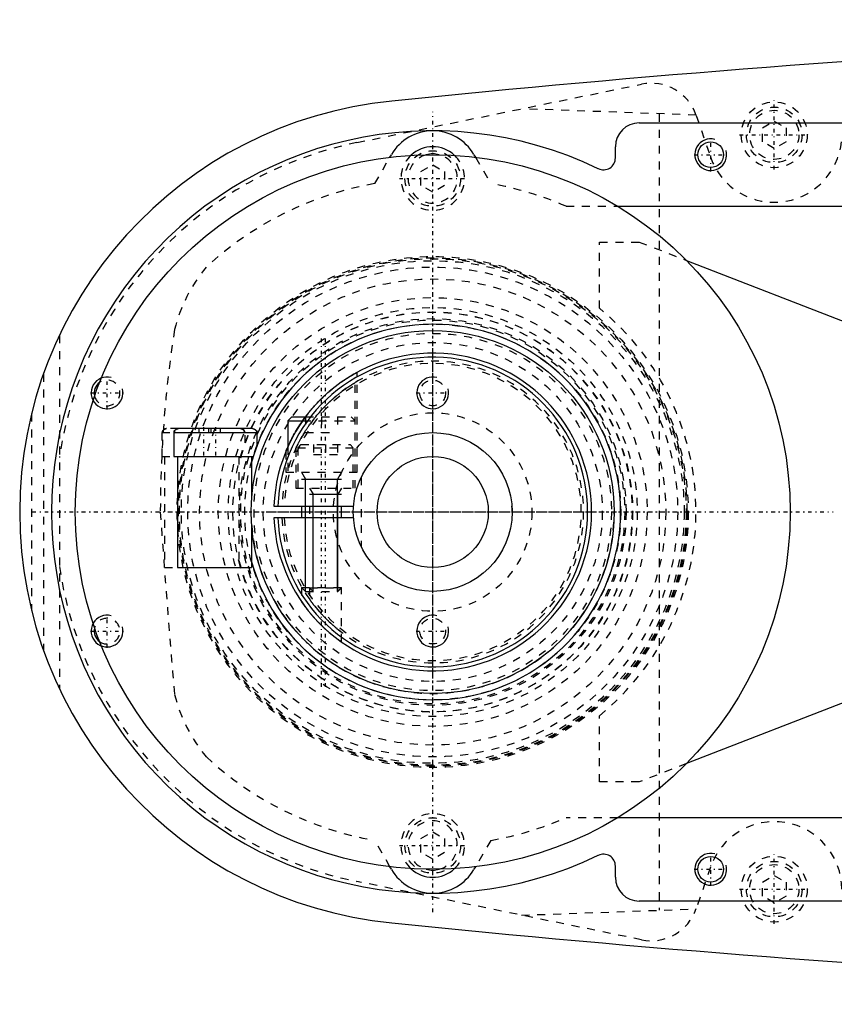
# Model space of a CAD drawing. Extents: x -602 to 168, y -90 to 90.
# Tile 1 of 10: x -602 to -499, y -62 to 62. Entities that reach past the tile are written whole.
import ezdxf

# ---------------------------------------------------------------- set-up
doc = ezdxf.new("R2010")
doc.units = 0
doc.linetypes.add('CENTER', pattern=[1.5, 0.45, -0.5, 0.05, -0.5])
doc.linetypes.add('DASHED', pattern=[2, 1, -1])
for name, color, linetype in [('AM_0', 7, 'CONTINUOUS'), ('AM_10', 7, 'CONTINUOUS'), ('AM_3', 7, 'DASHED'), ('AM_7', 7, 'CENTER')]:
    doc.layers.add(name, color=color, linetype=linetype)

msp = doc.modelspace()

# ---------------------------------------------------------------- linework, layer by layer
at = {"layer": 'AM_0', "color": 7, "linetype": 'CONTINUOUS'}
for p, q in [((-524, 49), (-425, 49)), ((-527, 44.59), (-527, 46)), ((-555.38, 44.68), (-555.19, 45)), ((-544.81, 45), (-544.62, 44.68)), ((-526.7, 38.5), (-433, 38.5)), ((-518.04, 31.68), (-472.56, 13.98)), ((-567.75, 12), (-568.25, 11.5)), ((-568.25, 11.5), (-568.25, 8.18)), ((-568.25, 11.5), (-566.36, 11.5)), ((-567.75, 12), (-566, 12)), ((-582.6, 10), (-582.6, 7)), ((-582.6, 10), (-572.1, 10)), ((-582.5, 10.15), (-582.5, 10.3)), ((-572.69, 10.5), (-582.01, 10.5)), ((-572.15, 10.22), (-572.15, 10)), ((-572.1, 8.42), (-572.1, 10)), ((-582.6, 7), (-572.59, 7)), ((-582.15, 7), (-582.15, -7)), ((-572.8, 7), (-572.8, 1.51)), ((-569.99, 0.75), (-559.97, 0.75)), ((-566.5, 0.75), (-566.5, -0.75)), ((-561.5, -0.75), (-561.5, 0.75)), ((-559.97, -0.75), (-569.99, -0.75)), ((-572.8, -1.51), (-572.8, -7)), ((-582.15, -7), (-572.8, -7)), ((-472.56, -13.98), (-518.04, -31.68)), ((-433, -38.5), (-526.7, -38.5)), ((-527, -46), (-527, -44.59)), ((-555.19, -45), (-555.38, -44.68)), ((-544.62, -44.68), (-544.81, -45)), ((-425, -49), (-524, -49))]:
    msp.add_line(p, q, dxfattribs=at)
for points in [[(-566, 12, 0), (-565.95, 12.07, 0), (-565.85, 12.2, 0), (-565.74, 12.34, 0), (-565.69, 12.4, 0), (-565.64, 12.47, 0), (-565.53, 12.6, 0), (-565.42, 12.73, 0), (-565.31, 12.86, 0), (-565.2, 12.99, 0), (-565.09, 13.12, 0), (-565.04, 13.19, 0), (-564.98, 13.25, 0), (-564.87, 13.38, 0), (-564.75, 13.5, 0), (-564.64, 13.63, 0), (-564.52, 13.75, 0), (-564.41, 13.87, 0), (-564.35, 13.93, 0), (-564.29, 13.99, 0), (-564.17, 14.11, 0), (-564.06, 14.23, 0), (-564, 14.28, 0)], [(-582.5, 10.15, 0), (-582.5, 10.15, 0), (-582.5, 10.16, 0), (-582.49, 10.16, 0), (-582.49, 10.17, 0)], [(-582.44, 10.27, 0), (-582.43, 10.28, 0), (-582.42, 10.31, 0), (-582.4, 10.33, 0), (-582.39, 10.34, 0), (-582.38, 10.35, 0), (-582.36, 10.37, 0), (-582.34, 10.39, 0), (-582.32, 10.4, 0), (-582.29, 10.42, 0), (-582.27, 10.43, 0), (-582.25, 10.44, 0), (-582.24, 10.45, 0), (-582.22, 10.46, 0), (-582.19, 10.47, 0), (-582.17, 10.48, 0), (-582.14, 10.48, 0), (-582.11, 10.49, 0), (-582.1, 10.49, 0), (-582.08, 10.5, 0), (-582.05, 10.5, 0), (-582.03, 10.5, 0), (-582.01, 10.5, 0)], [(-572.69, 10.5, 0), (-572.68, 10.5, 0), (-572.68, 10.5, 0), (-572.67, 10.5, 0), (-572.66, 10.5, 0), (-572.66, 10.5, 0), (-572.65, 10.5, 0), (-572.65, 10.5, 0), (-572.64, 10.5, 0), (-572.63, 10.5, 0), (-572.62, 10.5, 0), (-572.62, 10.5, 0), (-572.62, 10.5, 0), (-572.61, 10.49, 0), (-572.6, 10.49, 0), (-572.6, 10.49, 0), (-572.59, 10.49, 0), (-572.58, 10.49, 0), (-572.58, 10.49, 0), (-572.57, 10.49, 0), (-572.57, 10.49, 0), (-572.56, 10.48, 0), (-572.55, 10.48, 0), (-572.55, 10.48, 0), (-572.54, 10.48, 0), (-572.54, 10.48, 0), (-572.53, 10.48, 0), (-572.53, 10.48, 0), (-572.52, 10.47, 0), (-572.52, 10.47, 0), (-572.51, 10.47, 0), (-572.5, 10.47, 0), (-572.5, 10.46, 0), (-572.49, 10.46, 0), (-572.49, 10.46, 0), (-572.48, 10.46, 0), (-572.48, 10.46, 0), (-572.47, 10.45, 0), (-572.46, 10.45, 0), (-572.46, 10.45, 0), (-572.45, 10.44, 0), (-572.45, 10.44, 0), (-572.44, 10.44, 0), (-572.44, 10.44, 0), (-572.43, 10.43, 0), (-572.42, 10.43, 0), (-572.42, 10.42, 0), (-572.41, 10.42, 0), (-572.41, 10.42, 0), (-572.41, 10.42, 0), (-572.4, 10.41, 0), (-572.39, 10.41, 0), (-572.39, 10.4, 0), (-572.38, 10.4, 0), (-572.38, 10.4, 0), (-572.37, 10.4, 0), (-572.37, 10.39, 0), (-572.36, 10.39, 0), (-572.36, 10.38, 0), (-572.35, 10.38, 0), (-572.35, 10.37, 0), (-572.34, 10.37, 0), (-572.34, 10.37, 0), (-572.34, 10.36, 0), (-572.33, 10.36, 0), (-572.33, 10.35, 0), (-572.33, 10.35, 0), (-572.32, 10.35, 0), (-572.32, 10.34, 0), (-572.31, 10.34, 0), (-572.31, 10.34, 0), (-572.31, 10.33, 0), (-572.3, 10.33, 0), (-572.3, 10.32, 0), (-572.29, 10.32, 0), (-572.29, 10.31, 0), (-572.28, 10.31, 0), (-572.28, 10.3, 0), (-572.28, 10.3, 0), (-572.27, 10.29, 0), (-572.27, 10.29, 0), (-572.26, 10.28, 0), (-572.26, 10.27, 0), (-572.26, 10.27, 0), (-572.26, 10.27, 0), (-572.25, 10.26, 0), (-572.25, 10.25, 0), (-572.24, 10.25, 0), (-572.24, 10.24, 0), (-572.24, 10.23, 0), (-572.24, 10.23, 0), (-572.23, 10.23, 0), (-572.23, 10.22, 0), (-572.23, 10.22, 0), (-572.22, 10.21, 0), (-572.22, 10.2, 0), (-572.22, 10.2, 0), (-572.22, 10.19, 0), (-572.22, 10.19, 0), (-572.21, 10.18, 0), (-572.21, 10.18, 0), (-572.21, 10.17, 0), (-572.21, 10.16, 0), (-572.2, 10.16, 0), (-572.2, 10.15, 0), (-572.2, 10.15, 0), (-572.2, 10.14, 0), (-572.2, 10.13, 0), (-572.2, 10.13, 0), (-572.19, 10.13, 0), (-572.19, 10.12, 0), (-572.19, 10.11, 0), (-572.19, 10.11, 0), (-572.19, 10.11, 0), (-572.19, 10.1, 0), (-572.19, 10.09, 0), (-572.18, 10.08, 0), (-572.18, 10.08, 0), (-572.18, 10.07, 0), (-572.18, 10.07, 0), (-572.18, 10.06, 0), (-572.18, 10.05, 0), (-572.18, 10.05, 0), (-572.18, 10.04, 0), (-572.18, 10.03, 0), (-572.18, 10.02, 0), (-572.18, 10.02, 0), (-572.18, 10.02, 0), (-572.18, 10.01, 0), (-572.18, 10, 0), (-572.18, 10, 0)], [(-568.5, 7.6, 0), (-568.5, 7.6, 0), (-568.5, 7.6, 0), (-568.49, 7.61, 0), (-568.49, 7.62, 0), (-568.49, 7.63, 0), (-568.48, 7.64, 0), (-568.47, 7.67, 0), (-568.46, 7.69, 0), (-568.45, 7.72, 0), (-568.44, 7.75, 0), (-568.43, 7.77, 0), (-568.42, 7.78, 0), (-568.41, 7.82, 0), (-568.39, 7.86, 0), (-568.37, 7.9, 0), (-568.35, 7.95, 0), (-568.33, 8, 0), (-568.32, 8.02, 0), (-568.31, 8.05, 0), (-568.29, 8.1, 0), (-568.26, 8.15, 0), (-568.25, 8.18, 0)], [(-561.5, -16.36, 0), (-561.5, -16.36, 0), (-561.5, -16.36, 0), (-561.51, -16.36, 0), (-561.51, -16.35, 0), (-561.52, -16.35, 0), (-561.53, -16.34, 0), (-561.55, -16.33, 0), (-561.56, -16.32, 0), (-561.59, -16.3, 0), (-561.61, -16.29, 0), (-561.62, -16.28, 0), (-561.64, -16.27, 0), (-561.67, -16.24, 0), (-561.7, -16.22, 0), (-561.73, -16.2, 0), (-561.77, -16.17, 0), (-561.81, -16.14, 0), (-561.83, -16.12, 0), (-561.85, -16.11, 0), (-561.9, -16.08, 0), (-561.94, -16.04, 0), (-561.97, -16.02, 0), (-561.99, -16.01, 0), (-562.04, -15.97, 0), (-562.09, -15.93, 0), (-562.12, -15.91, 0), (-562.14, -15.89, 0), (-562.19, -15.85, 0), (-562.25, -15.81, 0), (-562.3, -15.77, 0), (-562.36, -15.73, 0), (-562.41, -15.68, 0), (-562.44, -15.66, 0), (-562.47, -15.63, 0), (-562.53, -15.59, 0), (-562.59, -15.54, 0), (-562.65, -15.49, 0), (-562.72, -15.44, 0), (-562.78, -15.38, 0), (-562.81, -15.36, 0), (-562.85, -15.33, 0), (-562.91, -15.28, 0), (-562.98, -15.22, 0), (-563.04, -15.16, 0), (-563.11, -15.11, 0), (-563.17, -15.05, 0), (-563.21, -15.02, 0), (-563.24, -14.99, 0), (-563.31, -14.93, 0), (-563.37, -14.87, 0), (-563.44, -14.81, 0), (-563.5, -14.75, 0), (-563.57, -14.69, 0), (-563.6, -14.66, 0), (-563.64, -14.63, 0), (-563.7, -14.57, 0), (-563.77, -14.51, 0), (-563.83, -14.45, 0), (-563.89, -14.39, 0), (-563.95, -14.33, 0), (-563.98, -14.3, 0), (-564.02, -14.27, 0), (-564.08, -14.21, 0), (-564.14, -14.15, 0), (-564.17, -14.12, 0), (-564.2, -14.08, 0), (-564.26, -14.02, 0), (-564.32, -13.96, 0), (-564.35, -13.93, 0), (-564.38, -13.9, 0), (-564.45, -13.83, 0), (-564.51, -13.77, 0), (-564.57, -13.7, 0), (-564.63, -13.64, 0), (-564.69, -13.57, 0), (-564.72, -13.54, 0), (-564.75, -13.5, 0), (-564.81, -13.44, 0), (-564.87, -13.37, 0), (-564.93, -13.31, 0), (-564.99, -13.24, 0), (-565.05, -13.17, 0), (-565.08, -13.14, 0), (-565.11, -13.11, 0), (-565.16, -13.04, 0), (-565.22, -12.98, 0), (-565.27, -12.91, 0), (-565.33, -12.85, 0), (-565.38, -12.78, 0), (-565.41, -12.75, 0), (-565.44, -12.72, 0), (-565.49, -12.65, 0), (-565.54, -12.59, 0), (-565.59, -12.53, 0), (-565.64, -12.47, 0), (-565.69, -12.41, 0), (-565.71, -12.38, 0), (-565.73, -12.35, 0), (-565.78, -12.29, 0), (-565.83, -12.23, 0), (-565.87, -12.17, 0), (-565.91, -12.12, 0), (-565.95, -12.06, 0), (-565.97, -12.03, 0), (-565.99, -12.01, 0), (-566.04, -11.95, 0), (-566.08, -11.9, 0), (-566.1, -11.87, 0), (-566.11, -11.85, 0), (-566.15, -11.79, 0), (-566.19, -11.74, 0), (-566.21, -11.72, 0), (-566.23, -11.69, 0), (-566.26, -11.65, 0), (-566.29, -11.6, 0), (-566.32, -11.56, 0), (-566.35, -11.52, 0), (-566.38, -11.48, 0), (-566.39, -11.46, 0), (-566.4, -11.45, 0), (-566.42, -11.42, 0), (-566.44, -11.39, 0), (-566.46, -11.37, 0), (-566.47, -11.34, 0), (-566.48, -11.33, 0), (-566.49, -11.32, 0), (-566.49, -11.32, 0), (-566.5, -11.31, 0), (-566.5, -11.3, 0), (-566.5, -11.3, 0)]]:
    msp.add_polyline3d(points, dxfattribs=at)
for centre, radius in [((-515, 45), 1.62), ((-550, 0), 45), ((-550, 0), 22.85), ((-550, 0), 10), ((-550, 0), 7), ((-515, -45), 1.62)]:
    msp.add_circle(centre, radius, dxfattribs=at)
for centre, radius, start, end in [((-352.42, -1937.95), 2000, 90.38915, 95.81789), ((-550, 0), 52, 95.6838, 264.3162), ((-524, 46), 3, 90, 180), ((-550, 0), 48, 64.2565, 295.7435), ((-550, 42), 6, 30.032, 149.968), ((-550, 42), 4, 46.8166, 133.1834), ((-550, 42), 3.1, 74.8839, 105.1161), ((-528.5, 44.59), 1.5, 244.2565, 0), ((-550, 0), 23.65, 195.4078, 164.5922), ((-550, 0), 20, 182.1491, 177.8509), ((-550, 0), 19.5, 182.2042, 177.7958), ((-591, 15), 1.62, 125.21, 194.5995), ((-582.1, 10), 0.5, 143.1301, 180), ((-572.6, 10), 0.5, 0, 25.8419), ((-591, -15), 1.62, 165.4005, 234.79), ((-528.5, -44.59), 1.5, 0, 115.7435), ((-550, -42), 6, 210.032, 329.968), ((-550, -42), 4, 226.8166, 313.1834), ((-550, -42), 3.1, 254.8839, 285.1161), ((-524, -46), 3, 180, 270), ((-352.42, 1937.95), 2000, 264.18211, 269.61085)]:
    msp.add_arc(centre, radius, start, end, dxfattribs=at)
at = {"layer": 'AM_10', "color": 7, "linetype": 'CONTINUOUS'}
for p, q in [((-566.5, 5), (-566.01, 4.15)), ((-561.5, 5), (-561.99, 4.15)), ((-566.5, 4.15), (-561.5, 4.15)), ((-566.01, -10), (-566.01, 4.15)), ((-561.99, -10), (-561.99, 4.15)), ((-565.5, 3), (-565.07, 2.26)), ((-561.5, 3), (-561.93, 2.26)), ((-565.5, 2.26), (-561.5, 2.26)), ((-565.07, -10), (-565.07, 2.26)), ((-561.93, -10), (-561.93, 2.26))]:
    msp.add_line(p, q, dxfattribs=at)
for centre in [(-515, 45), (-591, 15), (-550, 15), (-591, -15), (-550, -15), (-515, -45)]:
    msp.add_arc(centre, 2, 75, 15, dxfattribs=at)
at = {"layer": 'AM_3', "color": 6, "linetype": 'DASHED'}
for p, q in [((-559.54, 46.53), (-523.7, 53.88)), ((-516.84, 49.99), (-538.83, 50.78)), ((-521.5, 50.13), (-521.5, -50.13)), ((-516.82, 49.95), (-515.04, 44.74)), ((-508.5, 48.37), (-507, 49.23)), ((-508.5, 46.63), (-508.5, 48.37)), ((-507, 49.23), (-505.5, 48.37)), ((-505.5, 48.37), (-505.5, 46.63)), ((-507, 45.77), (-508.5, 46.63)), ((-505.5, 46.63), (-507, 45.77)), ((-557.3, 41.36), (-555.38, 44.68)), ((-544.62, 44.68), (-542.7, 41.36)), ((-551.5, 42.87), (-550, 43.73)), ((-550, 43.73), (-548.5, 42.87)), ((-551.5, 41.13), (-551.5, 42.87)), ((-548.5, 42.87), (-548.5, 41.13)), ((-550, 40.27), (-551.5, 41.13)), ((-548.5, 41.13), (-550, 40.27)), ((-533.21, 38.5), (-526.7, 38.5)), ((-529, 34), (-524, 34)), ((-529, 25.65), (-529, 34)), ((-524, 34), (-518.04, 31.68)), ((-597, 22.25), (-597, -22.25)), ((-599, 17.41), (-599, -17.41)), ((-559.5, 5), (-559.5, 17.6)), ((-559.75, 3), (-559.75, 16.31)), ((-600.5, 12.4), (-600.5, -12.4)), ((-566.36, 11.5), (-559.75, 11.5)), ((-566, 12), (-560.25, 12)), ((-566, 12), (-566, 10)), ((-564, 12), (-564, 10)), ((-562, 12), (-562, 10)), ((-559.75, 11.5), (-560.25, 12)), ((-584.1, 10), (-584.1, 7)), ((-584.1, 10), (-582.6, 10)), ((-584.02, 10.01), (-584.02, 10)), ((-583.93, 10.29), (-583.93, 10.28)), ((-582.01, 10.5), (-583.51, 10.5)), ((-582.5, 10.15), (-582.5, 10)), ((-579.45, 10.5), (-579.45, 10)), ((-578.25, 10.5), (-578.25, 10)), ((-577.95, 10.5), (-577.95, 10)), ((-576.75, 10.5), (-576.75, 10)), ((-573.6, 8.69), (-573.6, 10)), ((-566, 10), (-562, 10)), ((-568.5, 7.6), (-568.5, 5)), ((-568.25, 8.18), (-568.25, 5)), ((-567.25, 7.96), (-567.25, 3)), ((-566.6, 8.5), (-567, 8.1)), ((-567, 8.1), (-567, 3)), ((-567, 8.1), (-560, 8.1)), ((-566.6, 8.5), (-560.4, 8.5)), ((-565, 8.5), (-565, 7.25)), ((-563.5, 8.5), (-563.5, 7.25)), ((-562, 8.5), (-562, 7.25)), ((-560, 8.1), (-560.4, 8.5)), ((-560, 3), (-560, 8.1)), ((-584.1, 7), (-582.15, 7)), ((-583.75, 7), (-583.75, -7)), ((-574.4, 7), (-574.4, -7)), ((-565, 7.25), (-562, 7.25)), ((-568.5, 5), (-559.5, 5)), ((-559, 4.36), (-559, -4.36)), ((-567.25, 3), (-559.75, 3)), ((-568.99, 0.75), (-568.68, 0.75)), ((-565.5, 0.75), (-565.5, -0.75)), ((-568.68, -0.75), (-568.99, -0.75)), ((-583.75, -7), (-582.15, -7)), ((-566.5, -9.51), (-566.5, -11.3)), ((-566.5, -9.51), (-566.01, -10)), ((-566.5, -9.51), (-561.5, -9.51)), ((-565.5, -9.57), (-565.5, -10.99)), ((-565.5, -9.57), (-565.07, -10)), ((-565.5, -9.57), (-561.5, -9.57)), ((-561.99, -10), (-561.5, -9.51)), ((-561.93, -10), (-561.5, -9.57)), ((-561.5, -16.36), (-561.5, -9.51)), ((-566.01, -10), (-561.93, -10)), ((-529, -34), (-529, -25.65)), ((-518.04, -31.68), (-524, -34)), ((-524, -34), (-529, -34)), ((-526.7, -38.5), (-533.21, -38.5)), ((-551.5, -41.13), (-550, -40.27)), ((-550, -40.27), (-548.5, -41.13)), ((-555.38, -44.68), (-557.3, -41.36)), ((-551.5, -42.87), (-551.5, -41.13)), ((-548.5, -41.13), (-548.5, -42.87)), ((-542.7, -41.36), (-544.62, -44.68)), ((-550, -43.73), (-551.5, -42.87)), ((-548.5, -42.87), (-550, -43.73)), ((-515.04, -44.74), (-516.82, -49.95)), ((-508.5, -46.63), (-507, -45.77)), ((-507, -45.77), (-505.5, -46.63)), ((-523.7, -53.88), (-559.54, -46.53)), ((-508.5, -48.37), (-508.5, -46.63)), ((-505.5, -46.63), (-505.5, -48.37)), ((-507, -49.23), (-508.5, -48.37)), ((-505.5, -48.37), (-507, -49.23)), ((-538.83, -50.78), (-516.84, -49.99))]:
    msp.add_line(p, q, dxfattribs=at)
for points in [[(-564, 14.28, 0), (-563.85, 14.43, 0), (-563.52, 14.73, 0), (-563.19, 15.03, 0), (-563.02, 15.18, 0), (-562.85, 15.32, 0), (-562.65, 15.49, 0), (-562.6, 15.53, 0), (-562.54, 15.58, 0), (-562.51, 15.6, 0), (-562.48, 15.63, 0), (-562.43, 15.67, 0), (-562.37, 15.72, 0), (-562.31, 15.76, 0), (-562.26, 15.81, 0), (-562.2, 15.85, 0), (-562.17, 15.87, 0), (-562.14, 15.89, 0), (-562.09, 15.94, 0), (-562.03, 15.98, 0), (-561.97, 16.02, 0), (-561.92, 16.06, 0), (-561.86, 16.1, 0), (-561.83, 16.12, 0), (-561.81, 16.14, 0), (-561.75, 16.18, 0), (-561.7, 16.22, 0), (-561.64, 16.26, 0), (-561.59, 16.3, 0), (-561.53, 16.34, 0), (-561.51, 16.36, 0), (-561.48, 16.38, 0), (-561.43, 16.41, 0), (-561.37, 16.45, 0), (-561.32, 16.49, 0), (-561.27, 16.52, 0), (-561.22, 16.56, 0), (-561.19, 16.57, 0), (-561.17, 16.59, 0), (-561.12, 16.62, 0), (-561.07, 16.66, 0), (-561.04, 16.67, 0), (-561.02, 16.69, 0), (-560.97, 16.72, 0), (-560.92, 16.75, 0), (-560.9, 16.77, 0), (-560.88, 16.78, 0), (-560.83, 16.81, 0), (-560.78, 16.84, 0), (-560.74, 16.87, 0), (-560.69, 16.9, 0), (-560.65, 16.93, 0), (-560.63, 16.94, 0), (-560.6, 16.96, 0), (-560.56, 16.98, 0), (-560.52, 17.01, 0), (-560.47, 17.04, 0), (-560.43, 17.06, 0), (-560.39, 17.09, 0), (-560.37, 17.1, 0), (-560.35, 17.11, 0), (-560.31, 17.14, 0), (-560.27, 17.16, 0), (-560.23, 17.19, 0), (-560.19, 17.21, 0), (-560.15, 17.23, 0), (-560.14, 17.24, 0), (-560.12, 17.25, 0), (-560.08, 17.27, 0), (-560.05, 17.29, 0), (-560.01, 17.31, 0), (-559.98, 17.33, 0), (-559.95, 17.35, 0), (-559.93, 17.36, 0), (-559.92, 17.37, 0), (-559.89, 17.39, 0), (-559.86, 17.4, 0), (-559.83, 17.42, 0), (-559.8, 17.43, 0), (-559.77, 17.45, 0), (-559.76, 17.46, 0), (-559.75, 17.46, 0), (-559.73, 17.48, 0), (-559.7, 17.49, 0), (-559.69, 17.49, 0), (-559.68, 17.5, 0), (-559.66, 17.51, 0), (-559.64, 17.52, 0), (-559.63, 17.53, 0), (-559.62, 17.53, 0), (-559.61, 17.54, 0), (-559.59, 17.55, 0), (-559.58, 17.56, 0), (-559.56, 17.56, 0), (-559.55, 17.57, 0), (-559.55, 17.57, 0), (-559.54, 17.58, 0), (-559.53, 17.58, 0), (-559.52, 17.59, 0), (-559.52, 17.59, 0), (-559.51, 17.59, 0), (-559.51, 17.6, 0), (-559.51, 17.6, 0), (-559.5, 17.6, 0), (-559.5, 17.6, 0), (-559.5, 17.6, 0), (-559.5, 17.6, 0)], [(-564.73, 12, 0), (-564.58, 12.19, 0), (-564.26, 12.55, 0), (-563.94, 12.91, 0), (-563.78, 13.08, 0), (-563.62, 13.25, 0), (-563.43, 13.44, 0), (-563.38, 13.49, 0), (-563.32, 13.55, 0), (-563.29, 13.58, 0), (-563.27, 13.6, 0), (-563.21, 13.66, 0), (-563.15, 13.71, 0), (-563.09, 13.77, 0), (-563.04, 13.82, 0), (-562.98, 13.88, 0), (-562.95, 13.9, 0), (-562.92, 13.93, 0), (-562.86, 13.99, 0), (-562.8, 14.04, 0), (-562.74, 14.09, 0), (-562.68, 14.15, 0), (-562.62, 14.2, 0), (-562.59, 14.23, 0), (-562.56, 14.25, 0), (-562.5, 14.31, 0), (-562.44, 14.36, 0), (-562.38, 14.41, 0), (-562.32, 14.46, 0), (-562.26, 14.51, 0), (-562.23, 14.54, 0), (-562.2, 14.56, 0), (-562.14, 14.61, 0), (-562.08, 14.66, 0), (-562.02, 14.71, 0), (-561.96, 14.76, 0), (-561.9, 14.81, 0), (-561.87, 14.83, 0), (-561.84, 14.86, 0), (-561.78, 14.9, 0), (-561.73, 14.95, 0), (-561.7, 14.97, 0), (-561.67, 15, 0), (-561.61, 15.04, 0), (-561.55, 15.09, 0), (-561.52, 15.11, 0), (-561.49, 15.13, 0), (-561.44, 15.17, 0), (-561.38, 15.21, 0), (-561.32, 15.26, 0), (-561.27, 15.3, 0), (-561.21, 15.34, 0), (-561.19, 15.36, 0), (-561.16, 15.38, 0), (-561.11, 15.42, 0), (-561.05, 15.45, 0), (-561, 15.49, 0), (-560.95, 15.53, 0), (-560.9, 15.56, 0), (-560.88, 15.58, 0), (-560.85, 15.6, 0), (-560.8, 15.63, 0), (-560.76, 15.66, 0), (-560.71, 15.7, 0), (-560.66, 15.73, 0), (-560.62, 15.76, 0), (-560.59, 15.77, 0), (-560.57, 15.79, 0), (-560.52, 15.82, 0), (-560.48, 15.85, 0), (-560.44, 15.88, 0), (-560.39, 15.9, 0), (-560.35, 15.93, 0), (-560.33, 15.94, 0), (-560.31, 15.96, 0), (-560.27, 15.98, 0), (-560.23, 16.01, 0), (-560.2, 16.03, 0), (-560.16, 16.05, 0), (-560.13, 16.08, 0), (-560.11, 16.09, 0), (-560.09, 16.1, 0), (-560.06, 16.12, 0), (-560.03, 16.14, 0), (-560.02, 16.15, 0), (-560, 16.15, 0), (-559.97, 16.17, 0), (-559.95, 16.19, 0), (-559.93, 16.2, 0), (-559.92, 16.2, 0), (-559.9, 16.22, 0), (-559.88, 16.23, 0), (-559.86, 16.24, 0), (-559.84, 16.25, 0), (-559.82, 16.26, 0), (-559.82, 16.27, 0), (-559.81, 16.27, 0), (-559.8, 16.28, 0), (-559.78, 16.29, 0), (-559.77, 16.29, 0), (-559.77, 16.3, 0), (-559.76, 16.3, 0), (-559.76, 16.3, 0), (-559.75, 16.3, 0), (-559.75, 16.31, 0), (-559.75, 16.31, 0), (-559.75, 16.31, 0)], [(-568.25, 8.18, 0), (-568.21, 8.27, 0), (-568.13, 8.44, 0), (-568.04, 8.63, 0), (-567.99, 8.73, 0), (-567.95, 8.83, 0), (-567.84, 9.03, 0), (-567.74, 9.24, 0), (-567.63, 9.45, 0), (-567.51, 9.66, 0), (-567.4, 9.87, 0), (-567.33, 9.98, 0), (-567.27, 10.08, 0), (-567.14, 10.3, 0), (-567.01, 10.52, 0), (-566.87, 10.75, 0), (-566.72, 10.97, 0), (-566.57, 11.2, 0), (-566.49, 11.31, 0), (-566.41, 11.43, 0), (-566.25, 11.66, 0), (-566.09, 11.89, 0), (-566, 12, 0)], [(-566, 10.25, 0), (-565.97, 10.29, 0), (-565.91, 10.39, 0), (-565.85, 10.48, 0), (-565.81, 10.53, 0), (-565.78, 10.58, 0), (-565.72, 10.68, 0), (-565.65, 10.78, 0), (-565.58, 10.87, 0), (-565.51, 10.97, 0), (-565.44, 11.07, 0), (-565.41, 11.12, 0), (-565.37, 11.17, 0), (-565.3, 11.27, 0), (-565.23, 11.36, 0), (-565.15, 11.46, 0), (-565.08, 11.56, 0), (-565, 11.66, 0), (-564.96, 11.71, 0), (-564.93, 11.76, 0), (-564.85, 11.85, 0), (-564.77, 11.95, 0), (-564.73, 12, 0)], [(-584.02, 10, 0), (-584.02, 10, 0), (-584.02, 10.01, 0), (-584.02, 10.02, 0), (-584.02, 10.02, 0), (-584.02, 10.02, 0), (-584.02, 10.03, 0), (-584.02, 10.04, 0), (-584.02, 10.05, 0), (-584.02, 10.05, 0), (-584.02, 10.06, 0), (-584.02, 10.07, 0), (-584.02, 10.07, 0), (-584.02, 10.08, 0), (-584.02, 10.08, 0), (-584.01, 10.09, 0), (-584.01, 10.1, 0), (-584.01, 10.11, 0), (-584.01, 10.11, 0), (-584.01, 10.11, 0), (-584.01, 10.12, 0), (-584.01, 10.13, 0), (-584, 10.13, 0), (-584, 10.13, 0), (-584, 10.14, 0), (-584, 10.15, 0), (-584, 10.15, 0), (-584, 10.16, 0), (-583.99, 10.16, 0), (-583.99, 10.17, 0), (-583.99, 10.18, 0), (-583.99, 10.18, 0), (-583.98, 10.19, 0), (-583.98, 10.19, 0), (-583.98, 10.2, 0), (-583.98, 10.2, 0), (-583.98, 10.21, 0), (-583.97, 10.22, 0), (-583.97, 10.22, 0), (-583.97, 10.23, 0), (-583.96, 10.23, 0), (-583.96, 10.23, 0), (-583.96, 10.24, 0), (-583.96, 10.25, 0), (-583.95, 10.25, 0), (-583.95, 10.26, 0), (-583.94, 10.27, 0), (-583.94, 10.27, 0), (-583.94, 10.27, 0), (-583.94, 10.28, 0), (-583.93, 10.29, 0), (-583.93, 10.29, 0), (-583.92, 10.3, 0), (-583.92, 10.3, 0), (-583.92, 10.31, 0), (-583.91, 10.31, 0), (-583.91, 10.32, 0), (-583.9, 10.32, 0), (-583.9, 10.33, 0), (-583.89, 10.33, 0), (-583.89, 10.34, 0), (-583.89, 10.34, 0), (-583.88, 10.34, 0), (-583.88, 10.35, 0), (-583.87, 10.35, 0), (-583.87, 10.35, 0), (-583.87, 10.36, 0), (-583.86, 10.36, 0), (-583.86, 10.37, 0), (-583.86, 10.37, 0), (-583.85, 10.37, 0), (-583.85, 10.38, 0), (-583.84, 10.38, 0), (-583.84, 10.39, 0), (-583.83, 10.39, 0), (-583.83, 10.4, 0), (-583.82, 10.4, 0), (-583.82, 10.4, 0), (-583.81, 10.4, 0), (-583.81, 10.41, 0), (-583.8, 10.41, 0), (-583.79, 10.42, 0), (-583.79, 10.42, 0), (-583.79, 10.42, 0), (-583.78, 10.42, 0), (-583.78, 10.43, 0), (-583.77, 10.43, 0), (-583.76, 10.44, 0), (-583.76, 10.44, 0), (-583.75, 10.44, 0), (-583.75, 10.44, 0), (-583.74, 10.45, 0), (-583.74, 10.45, 0), (-583.73, 10.45, 0), (-583.72, 10.46, 0), (-583.72, 10.46, 0), (-583.71, 10.46, 0), (-583.71, 10.46, 0), (-583.7, 10.46, 0), (-583.7, 10.47, 0), (-583.69, 10.47, 0), (-583.68, 10.47, 0), (-583.68, 10.47, 0), (-583.67, 10.48, 0), (-583.67, 10.48, 0), (-583.66, 10.48, 0), (-583.66, 10.48, 0), (-583.65, 10.48, 0), (-583.65, 10.48, 0), (-583.64, 10.48, 0), (-583.63, 10.49, 0), (-583.63, 10.49, 0), (-583.62, 10.49, 0), (-583.62, 10.49, 0), (-583.61, 10.49, 0), (-583.6, 10.49, 0), (-583.6, 10.49, 0), (-583.59, 10.49, 0), (-583.58, 10.5, 0), (-583.58, 10.5, 0), (-583.58, 10.5, 0), (-583.57, 10.5, 0), (-583.56, 10.5, 0), (-583.55, 10.5, 0), (-583.55, 10.5, 0), (-583.54, 10.5, 0), (-583.54, 10.5, 0), (-583.53, 10.5, 0), (-583.52, 10.5, 0), (-583.52, 10.5, 0), (-583.51, 10.5, 0)], [(-583.93, 10.28, 0), (-583.94, 10.28, 0), (-583.95, 10.26, 0), (-583.96, 10.25, 0), (-583.96, 10.24, 0), (-583.96, 10.23, 0), (-583.97, 10.22, 0), (-583.98, 10.2, 0), (-583.98, 10.19, 0), (-583.99, 10.17, 0), (-584, 10.16, 0), (-584, 10.15, 0), (-584, 10.14, 0), (-584.01, 10.13, 0), (-584.01, 10.11, 0), (-584.01, 10.09, 0), (-584.02, 10.07, 0), (-584.02, 10.06, 0), (-584.02, 10.05, 0), (-584.02, 10.04, 0), (-584.02, 10.02, 0), (-584.02, 10.01, 0), (-584.02, 10, 0)], [(-584.01, 10.09, 0), (-584.02, 10.07, 0), (-584.02, 10.05, 0), (-584.02, 10.02, 0), (-584.02, 10.01, 0)], [(-583.93, 10.28, 0), (-583.94, 10.28, 0), (-583.94, 10.27, 0), (-583.95, 10.26, 0), (-583.95, 10.26, 0), (-583.95, 10.25, 0), (-583.96, 10.24, 0), (-583.96, 10.23, 0), (-583.97, 10.22, 0), (-583.97, 10.21, 0), (-583.98, 10.2, 0), (-583.98, 10.2, 0), (-583.98, 10.2, 0), (-583.99, 10.19, 0), (-583.99, 10.18, 0), (-583.99, 10.17, 0), (-584, 10.16, 0), (-584, 10.15, 0), (-584, 10.14, 0), (-584, 10.14, 0), (-584.01, 10.13, 0), (-584.01, 10.12, 0), (-584.01, 10.11, 0)], [(-584.01, 10.11, 0), (-584.01, 10.11, 0), (-584.01, 10.1, 0), (-584.01, 10.09, 0), (-584.01, 10.09, 0)], [(-583.51, 10.5, 0), (-583.53, 10.5, 0), (-583.55, 10.5, 0), (-583.58, 10.5, 0), (-583.59, 10.49, 0), (-583.61, 10.49, 0), (-583.64, 10.49, 0), (-583.66, 10.48, 0), (-583.69, 10.47, 0), (-583.71, 10.46, 0), (-583.74, 10.45, 0), (-583.75, 10.44, 0), (-583.76, 10.44, 0), (-583.79, 10.42, 0), (-583.81, 10.41, 0), (-583.83, 10.39, 0), (-583.85, 10.37, 0), (-583.87, 10.36, 0), (-583.88, 10.35, 0), (-583.89, 10.34, 0), (-583.91, 10.32, 0), (-583.92, 10.3, 0), (-583.93, 10.28, 0)], [(-583.77, 10.43, 0), (-583.78, 10.43, 0), (-583.79, 10.42, 0), (-583.8, 10.41, 0), (-583.8, 10.41, 0), (-583.81, 10.41, 0), (-583.82, 10.4, 0), (-583.83, 10.39, 0), (-583.84, 10.39, 0), (-583.85, 10.38, 0), (-583.85, 10.37, 0), (-583.86, 10.37, 0), (-583.86, 10.36, 0), (-583.87, 10.36, 0), (-583.88, 10.35, 0), (-583.89, 10.34, 0), (-583.89, 10.33, 0), (-583.9, 10.32, 0), (-583.91, 10.32, 0), (-583.91, 10.31, 0), (-583.92, 10.3, 0), (-583.92, 10.29, 0), (-583.93, 10.29, 0)], [(-583.74, 10.45, 0), (-583.75, 10.45, 0), (-583.76, 10.44, 0), (-583.77, 10.43, 0), (-583.77, 10.43, 0)], [(-583.51, 10.5, 0), (-583.52, 10.5, 0), (-583.53, 10.5, 0), (-583.55, 10.5, 0), (-583.55, 10.5, 0), (-583.56, 10.5, 0), (-583.57, 10.5, 0), (-583.58, 10.5, 0), (-583.6, 10.49, 0), (-583.61, 10.49, 0), (-583.62, 10.49, 0), (-583.63, 10.49, 0), (-583.64, 10.49, 0), (-583.65, 10.48, 0), (-583.66, 10.48, 0), (-583.68, 10.47, 0), (-583.69, 10.47, 0), (-583.7, 10.47, 0), (-583.71, 10.46, 0), (-583.71, 10.46, 0), (-583.72, 10.46, 0), (-583.73, 10.45, 0), (-583.74, 10.45, 0)], [(-582.49, 10.17, 0), (-582.49, 10.17, 0), (-582.49, 10.17, 0), (-582.49, 10.18, 0), (-582.49, 10.18, 0), (-582.49, 10.19, 0), (-582.48, 10.19, 0), (-582.48, 10.2, 0), (-582.48, 10.2, 0), (-582.48, 10.21, 0), (-582.47, 10.22, 0), (-582.47, 10.22, 0), (-582.47, 10.22, 0), (-582.47, 10.23, 0), (-582.46, 10.23, 0), (-582.46, 10.24, 0), (-582.46, 10.25, 0), (-582.45, 10.25, 0), (-582.45, 10.25, 0), (-582.45, 10.26, 0), (-582.45, 10.26, 0), (-582.44, 10.27, 0), (-582.44, 10.27, 0)], [(-574.19, 10.5, 0), (-574.18, 10.5, 0), (-574.18, 10.5, 0), (-574.17, 10.5, 0), (-574.16, 10.5, 0), (-574.16, 10.5, 0), (-574.15, 10.5, 0), (-574.15, 10.5, 0), (-574.14, 10.5, 0), (-574.13, 10.5, 0), (-574.12, 10.5, 0), (-574.12, 10.5, 0), (-574.12, 10.5, 0), (-574.11, 10.49, 0), (-574.1, 10.49, 0), (-574.1, 10.49, 0), (-574.09, 10.49, 0), (-574.08, 10.49, 0), (-574.08, 10.49, 0), (-574.07, 10.49, 0), (-574.07, 10.49, 0), (-574.06, 10.48, 0), (-574.05, 10.48, 0), (-574.05, 10.48, 0), (-574.04, 10.48, 0), (-574.04, 10.48, 0), (-574.03, 10.48, 0), (-574.03, 10.48, 0), (-574.02, 10.47, 0), (-574.02, 10.47, 0), (-574.01, 10.47, 0), (-574, 10.47, 0), (-574, 10.46, 0), (-573.99, 10.46, 0), (-573.99, 10.46, 0), (-573.98, 10.46, 0), (-573.98, 10.46, 0), (-573.97, 10.45, 0), (-573.96, 10.45, 0), (-573.96, 10.45, 0), (-573.95, 10.44, 0), (-573.95, 10.44, 0), (-573.94, 10.44, 0), (-573.94, 10.44, 0), (-573.93, 10.43, 0), (-573.92, 10.43, 0), (-573.92, 10.42, 0), (-573.91, 10.42, 0), (-573.91, 10.42, 0), (-573.91, 10.42, 0), (-573.9, 10.41, 0), (-573.89, 10.41, 0), (-573.89, 10.4, 0), (-573.88, 10.4, 0), (-573.88, 10.4, 0), (-573.87, 10.4, 0), (-573.87, 10.39, 0), (-573.86, 10.39, 0), (-573.86, 10.38, 0), (-573.85, 10.38, 0), (-573.85, 10.37, 0), (-573.84, 10.37, 0), (-573.84, 10.37, 0), (-573.84, 10.36, 0), (-573.83, 10.36, 0), (-573.83, 10.35, 0), (-573.83, 10.35, 0), (-573.82, 10.35, 0), (-573.82, 10.34, 0), (-573.81, 10.34, 0), (-573.81, 10.34, 0), (-573.81, 10.33, 0), (-573.8, 10.33, 0), (-573.8, 10.32, 0), (-573.79, 10.32, 0), (-573.79, 10.31, 0), (-573.78, 10.31, 0), (-573.78, 10.3, 0), (-573.78, 10.3, 0), (-573.77, 10.29, 0), (-573.77, 10.29, 0), (-573.76, 10.28, 0), (-573.76, 10.27, 0), (-573.76, 10.27, 0), (-573.76, 10.27, 0), (-573.75, 10.26, 0), (-573.75, 10.25, 0), (-573.74, 10.25, 0), (-573.74, 10.24, 0), (-573.74, 10.23, 0), (-573.74, 10.23, 0), (-573.73, 10.23, 0), (-573.73, 10.22, 0), (-573.73, 10.22, 0), (-573.72, 10.21, 0), (-573.72, 10.2, 0), (-573.72, 10.2, 0), (-573.72, 10.19, 0), (-573.72, 10.19, 0), (-573.71, 10.18, 0), (-573.71, 10.18, 0), (-573.71, 10.17, 0), (-573.71, 10.16, 0), (-573.7, 10.16, 0), (-573.7, 10.15, 0), (-573.7, 10.15, 0), (-573.7, 10.14, 0), (-573.7, 10.13, 0), (-573.7, 10.13, 0), (-573.69, 10.13, 0), (-573.69, 10.12, 0), (-573.69, 10.11, 0), (-573.69, 10.11, 0), (-573.69, 10.11, 0), (-573.69, 10.1, 0), (-573.69, 10.09, 0), (-573.68, 10.08, 0), (-573.68, 10.08, 0), (-573.68, 10.07, 0), (-573.68, 10.07, 0), (-573.68, 10.06, 0), (-573.68, 10.05, 0), (-573.68, 10.05, 0), (-573.68, 10.04, 0), (-573.68, 10.03, 0), (-573.68, 10.02, 0), (-573.68, 10.02, 0), (-573.68, 10.02, 0), (-573.68, 10.01, 0), (-573.68, 10, 0), (-573.68, 10, 0)], [(-574.19, 10.5, 0), (-574.18, 10.5, 0), (-574.18, 10.5, 0), (-574.17, 10.5, 0), (-574.16, 10.5, 0), (-574.16, 10.5, 0), (-574.15, 10.5, 0), (-574.15, 10.5, 0), (-574.14, 10.5, 0), (-574.13, 10.5, 0), (-574.12, 10.5, 0), (-574.12, 10.5, 0), (-574.12, 10.5, 0), (-574.11, 10.49, 0), (-574.1, 10.49, 0), (-574.1, 10.49, 0), (-574.09, 10.49, 0), (-574.08, 10.49, 0), (-574.08, 10.49, 0), (-574.07, 10.49, 0), (-574.07, 10.49, 0), (-574.06, 10.48, 0), (-574.05, 10.48, 0), (-574.05, 10.48, 0), (-574.04, 10.48, 0), (-574.04, 10.48, 0), (-574.03, 10.48, 0), (-574.03, 10.48, 0), (-574.02, 10.47, 0), (-574.02, 10.47, 0), (-574.01, 10.47, 0), (-574, 10.47, 0), (-574, 10.46, 0), (-573.99, 10.46, 0), (-573.99, 10.46, 0), (-573.98, 10.46, 0), (-573.98, 10.46, 0), (-573.97, 10.45, 0), (-573.96, 10.45, 0), (-573.96, 10.45, 0), (-573.95, 10.44, 0), (-573.95, 10.44, 0), (-573.94, 10.44, 0), (-573.94, 10.44, 0), (-573.93, 10.43, 0), (-573.92, 10.43, 0), (-573.92, 10.42, 0), (-573.91, 10.42, 0), (-573.91, 10.42, 0), (-573.91, 10.42, 0), (-573.9, 10.41, 0), (-573.89, 10.41, 0), (-573.89, 10.4, 0), (-573.88, 10.4, 0), (-573.88, 10.4, 0), (-573.87, 10.4, 0), (-573.87, 10.39, 0), (-573.86, 10.39, 0), (-573.86, 10.38, 0), (-573.85, 10.38, 0), (-573.85, 10.37, 0), (-573.84, 10.37, 0), (-573.84, 10.37, 0), (-573.84, 10.36, 0), (-573.83, 10.36, 0), (-573.83, 10.35, 0), (-573.83, 10.35, 0), (-573.82, 10.35, 0), (-573.82, 10.34, 0), (-573.81, 10.34, 0), (-573.81, 10.34, 0), (-573.81, 10.33, 0), (-573.8, 10.33, 0), (-573.8, 10.32, 0), (-573.79, 10.32, 0), (-573.79, 10.31, 0), (-573.78, 10.31, 0), (-573.78, 10.3, 0), (-573.78, 10.3, 0), (-573.77, 10.29, 0), (-573.77, 10.29, 0), (-573.76, 10.28, 0), (-573.76, 10.27, 0), (-573.76, 10.27, 0), (-573.76, 10.27, 0), (-573.75, 10.26, 0), (-573.75, 10.25, 0), (-573.74, 10.25, 0), (-573.74, 10.24, 0), (-573.74, 10.23, 0), (-573.74, 10.23, 0), (-573.73, 10.23, 0), (-573.73, 10.22, 0), (-573.73, 10.22, 0), (-573.72, 10.21, 0), (-573.72, 10.2, 0), (-573.72, 10.2, 0), (-573.72, 10.19, 0), (-573.72, 10.19, 0), (-573.71, 10.18, 0), (-573.71, 10.18, 0), (-573.71, 10.17, 0), (-573.71, 10.16, 0), (-573.7, 10.16, 0), (-573.7, 10.15, 0), (-573.7, 10.15, 0), (-573.7, 10.14, 0), (-573.7, 10.13, 0), (-573.7, 10.13, 0), (-573.69, 10.13, 0), (-573.69, 10.12, 0), (-573.69, 10.11, 0), (-573.69, 10.11, 0), (-573.69, 10.11, 0), (-573.69, 10.1, 0), (-573.69, 10.09, 0), (-573.68, 10.08, 0), (-573.68, 10.08, 0), (-573.68, 10.07, 0), (-573.68, 10.07, 0), (-573.68, 10.06, 0), (-573.68, 10.05, 0), (-573.68, 10.05, 0), (-573.68, 10.04, 0), (-573.68, 10.03, 0), (-573.68, 10.02, 0), (-573.68, 10.02, 0), (-573.68, 10.02, 0), (-573.68, 10.01, 0), (-573.68, 10, 0), (-573.68, 10, 0)], [(-574.06, 10.49, 0), (-574.07, 10.49, 0), (-574.07, 10.49, 0), (-574.08, 10.49, 0), (-574.08, 10.49, 0), (-574.09, 10.49, 0), (-574.09, 10.49, 0), (-574.1, 10.49, 0), (-574.11, 10.49, 0), (-574.11, 10.5, 0), (-574.12, 10.5, 0), (-574.13, 10.5, 0), (-574.13, 10.5, 0), (-574.14, 10.5, 0), (-574.14, 10.5, 0), (-574.15, 10.5, 0), (-574.16, 10.5, 0), (-574.16, 10.5, 0), (-574.17, 10.5, 0), (-574.17, 10.5, 0), (-574.18, 10.5, 0), (-574.18, 10.5, 0), (-574.19, 10.5, 0)], [(-574.03, 10.47, 0), (-574.03, 10.48, 0), (-574.04, 10.48, 0), (-574.06, 10.48, 0), (-574.06, 10.49, 0)], [(-573.89, 10.41, 0), (-573.9, 10.41, 0), (-573.91, 10.42, 0), (-573.91, 10.42, 0), (-573.92, 10.42, 0), (-573.92, 10.43, 0), (-573.93, 10.43, 0), (-573.93, 10.43, 0), (-573.94, 10.44, 0), (-573.95, 10.44, 0), (-573.96, 10.45, 0), (-573.96, 10.45, 0), (-573.96, 10.45, 0), (-573.97, 10.45, 0), (-573.98, 10.46, 0), (-573.99, 10.46, 0), (-573.99, 10.46, 0), (-574, 10.47, 0), (-574, 10.47, 0), (-574.01, 10.47, 0), (-574.01, 10.47, 0), (-574.02, 10.47, 0), (-574.03, 10.47, 0)], [(-573.87, 10.39, 0), (-573.88, 10.4, 0), (-573.88, 10.4, 0), (-573.89, 10.41, 0), (-573.89, 10.41, 0)], [(-573.77, 10.29, 0), (-573.77, 10.29, 0), (-573.78, 10.3, 0), (-573.78, 10.31, 0), (-573.79, 10.31, 0), (-573.79, 10.31, 0), (-573.8, 10.32, 0), (-573.8, 10.33, 0), (-573.81, 10.33, 0), (-573.81, 10.34, 0), (-573.82, 10.34, 0), (-573.82, 10.35, 0), (-573.82, 10.35, 0), (-573.83, 10.35, 0), (-573.83, 10.36, 0), (-573.84, 10.37, 0), (-573.85, 10.37, 0), (-573.85, 10.38, 0), (-573.85, 10.38, 0), (-573.86, 10.38, 0), (-573.86, 10.39, 0), (-573.87, 10.39, 0), (-573.87, 10.39, 0)], [(-573.68, 10, 0), (-573.68, 10.01, 0), (-573.68, 10.02, 0), (-573.68, 10.04, 0), (-573.68, 10.05, 0), (-573.68, 10.06, 0), (-573.68, 10.08, 0), (-573.69, 10.09, 0), (-573.69, 10.11, 0), (-573.69, 10.13, 0), (-573.7, 10.14, 0), (-573.7, 10.15, 0), (-573.7, 10.16, 0), (-573.71, 10.18, 0), (-573.72, 10.19, 0), (-573.72, 10.21, 0), (-573.73, 10.22, 0), (-573.74, 10.24, 0), (-573.74, 10.25, 0), (-573.75, 10.25, 0), (-573.76, 10.27, 0), (-573.77, 10.28, 0), (-573.77, 10.29, 0)], [(-567.25, 7.96, 0), (-567.25, 7.96, 0), (-567.25, 7.97, 0), (-567.25, 7.97, 0), (-567.25, 7.97, 0), (-567.25, 7.97, 0), (-567.25, 7.97, 0), (-567.24, 7.98, 0), (-567.24, 7.98, 0), (-567.24, 7.99, 0), (-567.24, 7.99, 0), (-567.24, 7.99, 0), (-567.23, 8, 0), (-567.23, 8, 0), (-567.23, 8.01, 0), (-567.22, 8.02, 0), (-567.22, 8.03, 0), (-567.22, 8.04, 0), (-567.21, 8.04, 0), (-567.21, 8.05, 0), (-567.21, 8.06, 0), (-567.2, 8.07, 0), (-567.2, 8.08, 0), (-567.19, 8.08, 0), (-567.19, 8.1, 0), (-567.18, 8.11, 0), (-567.18, 8.11, 0), (-567.18, 8.12, 0), (-567.17, 8.14, 0), (-567.16, 8.15, 0), (-567.16, 8.16, 0), (-567.15, 8.18, 0), (-567.14, 8.2, 0), (-567.14, 8.2, 0), (-567.13, 8.21, 0), (-567.13, 8.23, 0), (-567.12, 8.25, 0), (-567.11, 8.26, 0), (-567.1, 8.28, 0), (-567.09, 8.3, 0), (-567.09, 8.31, 0), (-567.08, 8.32, 0), (-567.07, 8.34, 0), (-567.06, 8.36, 0), (-567.03, 8.43, 0), (-566.96, 8.56, 0), (-566.89, 8.7, 0), (-566.85, 8.78, 0), (-566.81, 8.85, 0), (-566.73, 9.01, 0), (-566.64, 9.17, 0), (-566.55, 9.33, 0), (-566.46, 9.49, 0), (-566.37, 9.65, 0), (-566.32, 9.73, 0), (-566.27, 9.82, 0), (-566.16, 9.99, 0), (-566.06, 10.16, 0), (-566, 10.25, 0)], [(-561.5, -15.12, 0), (-561.5, -15.12, 0), (-561.5, -15.12, 0), (-561.51, -15.12, 0), (-561.51, -15.12, 0), (-561.51, -15.11, 0), (-561.52, -15.11, 0), (-561.54, -15.1, 0), (-561.55, -15.09, 0), (-561.57, -15.07, 0), (-561.59, -15.06, 0), (-561.6, -15.05, 0), (-561.61, -15.04, 0), (-561.63, -15.02, 0), (-561.66, -15, 0), (-561.69, -14.98, 0), (-561.72, -14.96, 0), (-561.75, -14.93, 0), (-561.77, -14.92, 0), (-561.78, -14.9, 0), (-561.82, -14.88, 0), (-561.86, -14.85, 0), (-561.87, -14.83, 0), (-561.89, -14.82, 0), (-561.93, -14.79, 0), (-561.97, -14.75, 0), (-561.99, -14.74, 0), (-562.01, -14.72, 0), (-562.05, -14.69, 0), (-562.1, -14.65, 0), (-562.14, -14.62, 0), (-562.18, -14.58, 0), (-562.23, -14.54, 0), (-562.25, -14.52, 0), (-562.27, -14.5, 0), (-562.32, -14.46, 0), (-562.37, -14.42, 0), (-562.42, -14.38, 0), (-562.47, -14.34, 0), (-562.52, -14.29, 0), (-562.54, -14.27, 0), (-562.57, -14.25, 0), (-562.62, -14.2, 0), (-562.67, -14.16, 0), (-562.72, -14.11, 0), (-562.78, -14.06, 0), (-562.83, -14.02, 0), (-562.85, -13.99, 0), (-562.88, -13.97, 0), (-562.93, -13.92, 0), (-562.99, -13.87, 0), (-563.04, -13.82, 0), (-563.09, -13.77, 0), (-563.14, -13.72, 0), (-563.17, -13.7, 0), (-563.19, -13.67, 0), (-563.25, -13.62, 0), (-563.3, -13.57, 0), (-563.35, -13.52, 0), (-563.4, -13.47, 0), (-563.45, -13.42, 0), (-563.47, -13.4, 0), (-563.5, -13.37, 0), (-563.54, -13.33, 0), (-563.59, -13.28, 0), (-563.62, -13.25, 0), (-563.64, -13.23, 0), (-563.69, -13.17, 0), (-563.74, -13.12, 0), (-563.76, -13.1, 0), (-563.79, -13.07, 0), (-563.84, -13.02, 0), (-563.89, -12.97, 0), (-563.94, -12.91, 0), (-563.99, -12.86, 0), (-564.03, -12.81, 0), (-564.06, -12.78, 0), (-564.08, -12.75, 0), (-564.13, -12.7, 0), (-564.18, -12.65, 0), (-564.23, -12.59, 0), (-564.27, -12.54, 0), (-564.32, -12.49, 0), (-564.34, -12.46, 0), (-564.37, -12.43, 0), (-564.41, -12.38, 0), (-564.46, -12.33, 0), (-564.5, -12.27, 0), (-564.55, -12.22, 0), (-564.59, -12.17, 0), (-564.61, -12.14, 0), (-564.63, -12.12, 0), (-564.68, -12.07, 0), (-564.72, -12.02, 0), (-564.76, -11.97, 0), (-564.8, -11.92, 0), (-564.84, -11.87, 0), (-564.86, -11.84, 0), (-564.88, -11.82, 0), (-564.91, -11.77, 0), (-564.95, -11.73, 0), (-564.99, -11.68, 0), (-565.02, -11.64, 0), (-565.05, -11.59, 0), (-565.07, -11.57, 0), (-565.09, -11.55, 0), (-565.12, -11.5, 0), (-565.15, -11.46, 0), (-565.17, -11.44, 0), (-565.19, -11.42, 0), (-565.22, -11.38, 0), (-565.25, -11.34, 0), (-565.26, -11.32, 0), (-565.28, -11.3, 0), (-565.3, -11.26, 0), (-565.33, -11.23, 0), (-565.35, -11.19, 0), (-565.38, -11.16, 0), (-565.4, -11.13, 0), (-565.41, -11.12, 0), (-565.42, -11.1, 0), (-565.44, -11.08, 0), (-565.45, -11.06, 0), (-565.46, -11.04, 0), (-565.48, -11.02, 0), (-565.49, -11.01, 0), (-565.49, -11, 0), (-565.49, -11, 0), (-565.5, -10.99, 0), (-565.5, -10.99, 0), (-565.5, -10.99, 0)]]:
    msp.add_polyline3d(points, dxfattribs=at)
for centre, radius in [((-507, 47.5), 4.15), ((-507, 47.5), 3.5), ((-507, 47.5), 3.1), ((-550, 42), 3.5), ((-550, 0), 32.17), ((-550, 0), 32), ((-550, 0), 31.9), ((-550, 0), 31.65), ((-550, 0), 30.85), ((-550, 0), 29.35), ((-550, 0), 27), ((-550, 0), 25.75), ((-550, 0), 25.17), ((-550, 0), 24.35), ((-550, 0), 24.17), ((-550, 0), 24.17), ((-550, 0), 23.67), ((-550, 0), 22.5), ((-550, 0), 21.35), ((-550, 15), 1.62), ((-550, 0), 12.5), ((-550, -15), 1.62), ((-550, -42), 3.5), ((-507, -47.5), 4.15), ((-507, -47.5), 3.5), ((-507, -47.5), 3.1)]:
    msp.add_circle(centre, radius, dxfattribs=at)
for centre, radius, start, end in [((-522.5, 48), 6, 18.9246, 101.5843), ((-507, 47.5), 8.5, 198.9246, 0), ((-550, 0), 47.5, 101.5843, 171.6793), ((-550, 42), 4, 133.1834, 46.8166), ((-550, 42), 3.1, 105.1161, 74.8839), ((-550, 0), 42, 100.0094, 132.7321), ((-550, 0), 42, 66.4435, 79.9906), ((-563.12, 18.07), 20, 140.2752, 165.7248), ((-550, 0), 25.15, 194.0276, 165.9724), ((-550, 0), 33.15, 309.3076, 50.6924), ((-433.3, -0.25), 151, 171.1439, 179.9063), ((-550, 0), 19, 182.2623, 177.7377), ((-550, 0), 18.7, 182.2986, 177.7014), ((-591, 15), 1.62, 194.5995, 125.21), ((-550, 0), 10, 0, 4.3012), ((-550, 0), 10, 0, 4.3012), ((924.94, 106.54), 1513, 184.03807, 184.91173), ((-550, 0), 22.85, 183.791, 0), ((-550, 0), 47.5, 188.3207, 258.4157), ((-591, -15), 1.62, 234.79, 165.4005), ((-563.12, -18.07), 20, 194.2746, 219.7224), ((-550, 0), 42, 227.267, 259.9906), ((-550, -42), 4, 313.1834, 226.8166), ((-550, -42), 3.1, 285.1161, 254.8839), ((-550, 0), 42, 280.0094, 293.5565), ((-507, -47.5), 8.5, 0, 161.0754), ((-522.5, -48), 6, 258.4157, 341.0754)]:
    msp.add_arc(centre, radius, start, end, dxfattribs=at)
at = {"layer": 'AM_7', "color": 4, "linetype": 'CENTER'}
for p, q in [((-507, 43.14), (-507, 51.86)), ((-550, -50.4), (-550, 50.4)), ((-550, -47.25), (-550, 47.25)), ((-511.36, 47.5), (-502.64, 47.5)), ((-515, 42.9), (-515, 47.1)), ((-517.1, 45), (-512.9, 45)), ((-554.2, 42), (-545.8, 42)), ((-550, -33.23), (-550, 33.23)), ((-550, -25.38), (-550, 25.38)), ((-564, -22), (-564, 22)), ((-563.5, -22), (-563.5, 22)), ((-550, -20.48), (-550, 20.48)), ((-591, 12.9), (-591, 17.1)), ((-593.1, 15), (-588.9, 15)), ((-552.1, 15), (-547.9, 15)), ((-578.85, 10.68), (-578.85, 6.82)), ((-578.85, 10.68), (-578.85, 6.82)), ((-577.35, 10.68), (-577.35, 6.82)), ((-583.23, 0), (-516.77, 0)), ((-600.4, 0), (-499.6, 0)), ((-597.25, 0), (-502.75, 0)), ((-575.38, 0), (-524.62, 0)), ((-570.48, 0), (-529.52, 0)), ((-591, -17.1), (-591, -12.9)), ((-593.1, -15), (-588.9, -15)), ((-552.1, -15), (-547.9, -15)), ((-554.2, -42), (-545.8, -42)), ((-515, -47.1), (-515, -42.9)), ((-507, -51.86), (-507, -43.14)), ((-517.1, -45), (-512.9, -45)), ((-511.36, -47.5), (-502.64, -47.5))]:
    msp.add_line(p, q, dxfattribs=at)

doc.saveas('drawing.dxf')
